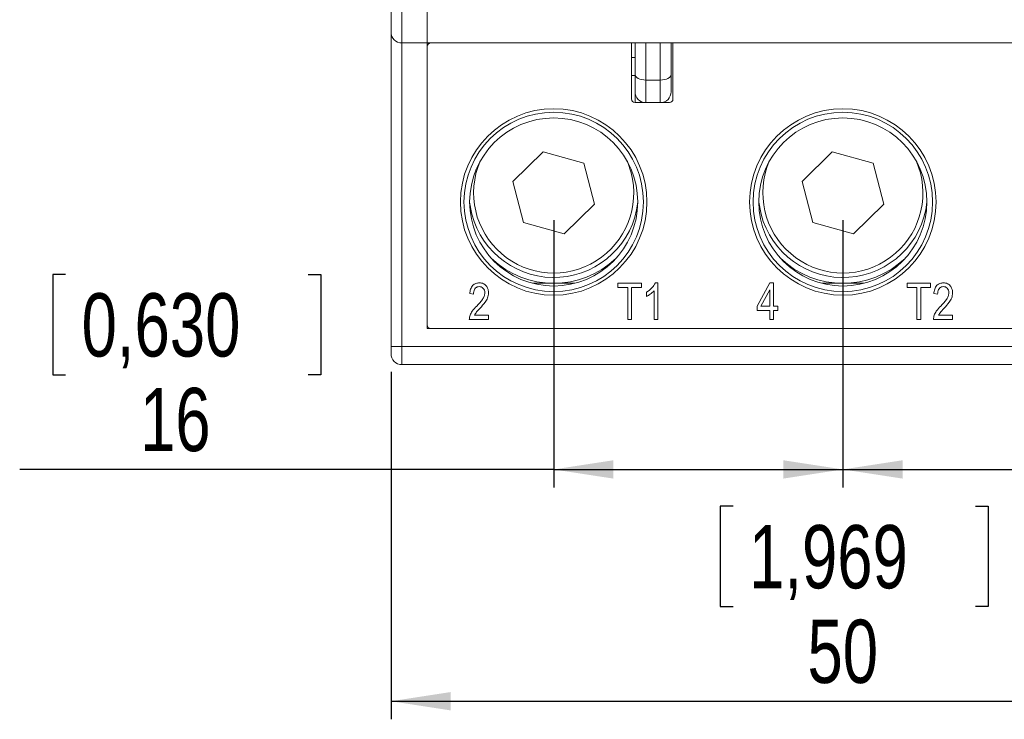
# Model space of a CAD drawing. Header units: millimetres. Extents: x 0 to 420, y 0 to 297.
# Tile 8 of 20: x 88 to 142, y 161 to 200. Entities that reach past the tile are written whole.
import ezdxf

# ---------------------------------------------------------------- set-up
doc = ezdxf.new("R2010")
doc.units = ezdxf.units.MM
doc.layers.add('COTA', color=7, linetype='Continuous')
doc.styles.add('SLDTEXTSTYLE3', font='TXT', dxfattribs={"width": 0.75})
doc.dimstyles.new('SLDDIMSTYLE0', dxfattribs={"dimtxt": 3.5, "dimasz": 3.302, "dimexe": 0, "dimexo": 0.0625, "dimgap": 0.875, "dimtad": 1, "dimdec": 1, "dimrnd": 1e-09, "dimzin": 12, "dimdsep": 46, "dimtxsty": 'SLDTEXTSTYLE3', "dimsah": 1, "dimcen": 0.09, "dimadec": 0, "dimazin": 3, "dimtfac": 1, "dimtdec": 1, "dimtofl": 0, "dimtmove": 0, "dimatfit": 3, "dimfxl": 1, "dimfrac": 2, "dimtolj": 1, "dimtzin": 12, "dimarcsym": 0})

# ---------------------------------------------------------------- blocks, each defined once
blk = doc.blocks.new('_D')
at = {"layer": 'COTA'}
for p, q in [((108.131, 180.212), (108.131, 160.984)), ((158.131, 180.212), (158.131, 160.984)), ((127.052, 172.777), (126.341, 172.777)), ((126.341, 172.777), (126.341, 167.22)), ((140.466, 172.777), (141.177, 172.777)), ((141.177, 172.777), (141.177, 167.22)), ((126.341, 167.22), (127.052, 167.22)), ((141.177, 167.22), (140.466, 167.22)), ((108.131, 161.984), (158.131, 161.984))]:
    blk.add_line(p, q, dxfattribs=at)
for points in [[(108.131, 161.984), (111.433, 161.476), (111.433, 162.492)], [(158.131, 161.984), (154.829, 162.492), (154.829, 161.476)]]:
    blk.add_solid(points, dxfattribs=at)
at = {"layer": 'COTA', "char_height": 3.5, "attachment_point": 1, "style": 'SLDTEXTSTYLE3'}
for s, insert in [('1,969', (127.94, 171.732)), ('50', (131.173, 166.496))]:
    blk.add_mtext(s, dxfattribs=dict(at, insert=insert))
blk = doc.blocks.new('_D_1')
at = {"layer": 'COTA'}
for p, q in [((117.131, 188.612), (117.131, 173.812)), ((133.131, 188.612), (133.131, 173.812)), ((90.124, 185.605), (89.413, 185.605)), ((89.413, 185.605), (89.413, 180.049)), ((103.538, 185.605), (104.249, 185.605)), ((104.249, 185.605), (104.249, 180.049)), ((89.413, 180.049), (90.124, 180.049)), ((104.249, 180.049), (103.538, 180.049)), ((117.131, 174.812), (87.586, 174.812)), ((117.131, 174.812), (133.131, 174.812))]:
    blk.add_line(p, q, dxfattribs=at)
for points in [[(117.131, 174.812), (120.433, 174.304), (120.433, 175.32)], [(133.131, 174.812), (129.829, 175.32), (129.829, 174.304)]]:
    blk.add_solid(points, dxfattribs=at)
at = {"layer": 'COTA', "char_height": 3.5, "attachment_point": 1, "style": 'SLDTEXTSTYLE3'}
for s, insert in [('0,630', (91.012, 184.561)), ('16', (94.245, 179.324))]:
    blk.add_mtext(s, dxfattribs=dict(at, insert=insert))
blk = doc.blocks.new('_D_2')
at = {"layer": 'COTA'}
for p, q in [((133.131, 188.612), (133.131, 173.812)), ((149.131, 188.612), (149.131, 173.812)), ((164.053, 185.605), (163.342, 185.605)), ((163.342, 185.605), (163.342, 180.049)), ((177.468, 185.605), (178.179, 185.605)), ((178.179, 185.605), (178.179, 180.049)), ((163.342, 180.049), (164.053, 180.049)), ((178.179, 180.049), (177.468, 180.049)), ((133.131, 174.812), (149.131, 174.812)), ((149.131, 174.812), (180.005, 174.812))]:
    blk.add_line(p, q, dxfattribs=at)
for points in [[(133.131, 174.812), (136.433, 174.304), (136.433, 175.32)], [(149.131, 174.812), (145.829, 175.32), (145.829, 174.304)]]:
    blk.add_solid(points, dxfattribs=at)
at = {"layer": 'COTA', "char_height": 3.5, "attachment_point": 1, "style": 'SLDTEXTSTYLE3'}
for s, insert in [('0,630', (164.942, 184.561)), ('16', (168.174, 179.324))]:
    blk.add_mtext(s, dxfattribs=dict(at, insert=insert))

msp = doc.modelspace()

# ---------------------------------------------------------------- linework, layer by layer
at = {"color": 7, "linetype": 'Continuous', "lineweight": 15}
for p, q in [((108.131, 199.012), (108.131, 202.412)), ((108.731, 202.412), (108.731, 198.412)), ((110.131, 198.412), (110.131, 202.412)), ((108.131, 181.612), (108.131, 199.012)), ((108.731, 198.412), (110.131, 198.412)), ((108.731, 198.412), (108.731, 181.612)), ((110.131, 198.412), (113.131, 198.412)), ((110.131, 198.412), (110.131, 182.612)), ((113.131, 198.412), (153.131, 198.412)), ((121.374, 198.412), (122.231, 198.412)), ((121.431, 195.312), (121.431, 198.412)), ((121.631, 196.662), (121.631, 198.412)), ((123.031, 198.412), (122.231, 198.412)), ((122.231, 198.412), (122.231, 196.362)), ((123.031, 198.412), (123.888, 198.412)), ((123.031, 196.362), (123.031, 198.412)), ((123.631, 198.412), (123.631, 196.662)), ((123.731, 198.412), (123.731, 195.312)), ((131.874, 198.412), (134.388, 198.412)), ((110.131, 198.212), (110.131, 182.812)), ((121.431, 197.612), (121.631, 197.612)), ((121.631, 195.712), (121.631, 196.662)), ((123.631, 195.712), (123.631, 196.662)), ((121.631, 196.612), (121.431, 196.612)), ((123.031, 196.362), (122.231, 196.362)), ((122.231, 195.112), (122.231, 196.362)), ((123.031, 195.112), (123.031, 196.362)), ((121.631, 195.712), (121.631, 195.112)), ((122.231, 195.112), (121.631, 195.112)), ((123.031, 195.112), (122.231, 195.112)), ((123.531, 195.112), (123.031, 195.112)), ((116.543, 192.381), (114.872, 190.738)), ((118.802, 191.755), (116.543, 192.381)), ((132.543, 192.381), (130.872, 190.738)), ((134.802, 191.755), (132.543, 192.381)), ((119.39, 189.486), (118.802, 191.755)), ((135.39, 189.486), (134.802, 191.755)), ((114.872, 190.738), (115.46, 188.468)), ((130.872, 190.738), (131.46, 188.468)), ((117.719, 187.843), (119.39, 189.486)), ((133.719, 187.843), (135.39, 189.486)), ((115.46, 188.468), (117.719, 187.843)), ((131.46, 188.468), (133.719, 187.843)), ((115.959, 185.112), (118.303, 185.112)), ((120.683, 184.878), (120.683, 185.112)), ((120.683, 185.112), (121.982, 185.112)), ((121.228, 184.878), (120.683, 184.878)), ((121.228, 183.112), (121.228, 184.878)), ((121.982, 184.878), (121.436, 184.878)), ((121.436, 184.878), (121.436, 183.112)), ((121.982, 185.112), (121.982, 184.878)), ((122.683, 183.112), (122.683, 184.696)), ((122.756, 185.138), (122.891, 185.138)), ((122.891, 185.138), (122.891, 183.112)), ((128.384, 183.839), (129.097, 185.138)), ((129.086, 184.743), (128.589, 183.839)), ((129.086, 183.839), (129.086, 184.743)), ((129.097, 185.138), (129.293, 185.138)), ((129.293, 185.138), (129.293, 183.839)), ((131.959, 185.112), (134.303, 185.112)), ((136.683, 185.112), (137.982, 185.112)), ((136.683, 184.878), (136.683, 185.112)), ((137.228, 184.878), (136.683, 184.878)), ((137.228, 183.112), (137.228, 184.878)), ((137.982, 184.878), (137.436, 184.878)), ((137.436, 184.878), (137.436, 183.112)), ((137.982, 185.112), (137.982, 184.878)), ((112.696, 184.514), (112.488, 184.54)), ((122.267, 184.385), (122.267, 184.618)), ((138.371, 184.514), (138.163, 184.54)), ((128.384, 183.605), (128.384, 183.839)), ((129.086, 183.605), (128.384, 183.605)), ((128.589, 183.839), (129.086, 183.839)), ((129.086, 183.112), (129.086, 183.605)), ((129.293, 183.839), (129.527, 183.839)), ((129.527, 183.605), (129.293, 183.605)), ((129.293, 183.605), (129.293, 183.112)), ((129.527, 183.839), (129.527, 183.605)), ((113.527, 183.112), (112.462, 183.112)), ((112.748, 183.346), (113.527, 183.346)), ((113.527, 183.346), (113.527, 183.112)), ((121.436, 183.112), (121.228, 183.112)), ((122.891, 183.112), (122.683, 183.112)), ((129.293, 183.112), (129.086, 183.112)), ((137.436, 183.112), (137.228, 183.112)), ((139.202, 183.112), (138.138, 183.112)), ((138.423, 183.346), (139.202, 183.346)), ((139.202, 183.346), (139.202, 183.112)), ((110.131, 182.612), (156.131, 182.612)), ((110.331, 182.612), (155.931, 182.612)), ((108.731, 181.612), (108.131, 181.612)), ((108.131, 181.212), (108.131, 181.612)), ((108.731, 181.612), (108.731, 180.612)), ((108.731, 181.612), (157.531, 181.612)), ((108.731, 180.612), (157.531, 180.612))]:
    msp.add_line(p, q, dxfattribs=at)
at = {"color": 8, "linetype": 'Continuous', "lineweight": 15}
for p, q in [((112.602, 188.939), (112.481, 189.593)), ((128.602, 188.939), (128.481, 189.593))]:
    msp.add_line(p, q, dxfattribs=at)
at = {"color": 7, "linetype": 'Continuous', "lineweight": 15, "flags": 128}
for points in [[(122.231, 196.362), (122.114, 196.368), (122.001, 196.385), (121.898, 196.412), (121.807, 196.45), (121.732, 196.495), (121.677, 196.547), (121.643, 196.603), (121.631, 196.662)], [(123.631, 196.662), (123.619, 196.603), (123.585, 196.547), (123.53, 196.495), (123.455, 196.45), (123.364, 196.412), (123.261, 196.385), (123.148, 196.368), (123.031, 196.362)]]:
    msp.add_lwpolyline(points, dxfattribs=at)
at = {"color": 8, "linetype": 'Continuous', "lineweight": 15, "flags": 128}
for points in [[(121.419, 191.222), (121.206, 191.849), (121.2, 191.862)], [(137.419, 191.222), (137.206, 191.849), (137.2, 191.862)]]:
    msp.add_lwpolyline(points, dxfattribs=at)
at = {"color": 7, "linetype": 'Continuous', "lineweight": 15}
for centre, radius in [((117.131, 189.612), 5.159), ((117.131, 189.612), 4.964), ((133.131, 189.612), 5.159), ((133.131, 189.612), 4.964), ((117.131, 189.612), 4.65), ((133.131, 189.612), 4.65)]:
    msp.add_circle(centre, radius, dxfattribs=at)
for centre, radius, start, end in [((108.731, 199.012), 0.6, 180, 270), ((110.331, 198.212), 0.2, 90, 180), ((122.231, 195.712), 0.6, 180, 270), ((123.031, 195.712), 0.6, 270, 0), ((121.631, 195.312), 0.2, 180, 270), ((123.531, 195.312), 0.2, 270, 0), ((117.131, 190.112), 5, 226.5105, 313.4895), ((133.131, 190.112), 5, 226.5105, 313.4895), ((110.331, 182.812), 0.2, 180, 270), ((108.731, 181.212), 0.6, 180, 270)]:
    msp.add_arc(centre, radius, start, end, dxfattribs=at)
at = {"color": 8, "linetype": 'Continuous', "lineweight": 15}
for centre, radius, start, end in [((117.131, 190.112), 4.43, 156.7281, 14.5162), ((133.131, 190.112), 4.43, 156.7281, 14.5162), ((117.131, 190.112), 4.679, 194.5162, 353.6399), ((133.131, 190.112), 4.679, 194.5162, 353.6399)]:
    msp.add_arc(centre, radius, start, end, dxfattribs=at)
at = {"color": 7, "linetype": 'Continuous', "lineweight": 15}
for points, knots in [([(112.488, 184.54), (112.498, 184.624), (112.518, 184.79), (112.637, 184.999), (112.823, 185.122), (112.955, 185.132), (113.021, 185.138)], [0, 0, 0, 0, 0.28092, 0.560105, 0.779774, 1, 1, 1, 1]), ([(113.013, 184.93), (112.976, 184.927), (112.903, 184.92), (112.809, 184.857), (112.711, 184.728), (112.702, 184.602), (112.696, 184.514)], [0, 0, 0, 0, 0.186999, 0.373859, 0.561031, 1, 1, 1, 1]), ([(113.319, 184.581), (113.316, 184.63), (113.308, 184.728), (113.231, 184.844), (113.128, 184.918), (113.051, 184.926), (113.013, 184.93)], [0, 0, 0, 0, 0.2804253, 0.5599428, 0.7799288, 1, 1, 1, 1]), ([(113.021, 185.138), (113.101, 185.131), (113.262, 185.116), (113.426, 184.95), (113.513, 184.764), (113.522, 184.64), (113.527, 184.577)], [0, 0, 0, 0, 0.279693, 0.558261, 0.779102, 1, 1, 1, 1]), ([(122.267, 184.618), (122.381, 184.695), (122.584, 184.832), (122.703, 185.044), (122.756, 185.138)], [0, 0, 0, 0, 0.560204, 1, 1, 1, 1]), ([(122.683, 184.696), (122.613, 184.627), (122.489, 184.504), (122.335, 184.421), (122.267, 184.385)], [0, 0, 0, 0, 0.559755, 1, 1, 1, 1]), ([(138.163, 184.54), (138.174, 184.624), (138.193, 184.79), (138.312, 184.999), (138.498, 185.122), (138.63, 185.132), (138.696, 185.138)], [0, 0, 0, 0, 0.28092, 0.560105, 0.779774, 1, 1, 1, 1]), ([(138.688, 184.93), (138.651, 184.927), (138.578, 184.92), (138.484, 184.857), (138.386, 184.728), (138.377, 184.602), (138.371, 184.514)], [0, 0, 0, 0, 0.186999, 0.373859, 0.561031, 1, 1, 1, 1]), ([(138.995, 184.581), (138.991, 184.63), (138.984, 184.728), (138.907, 184.844), (138.803, 184.918), (138.727, 184.926), (138.688, 184.93)], [0, 0, 0, 0, 0.280425, 0.559943, 0.779929, 1, 1, 1, 1]), ([(138.696, 185.138), (138.777, 185.131), (138.937, 185.116), (139.101, 184.95), (139.188, 184.764), (139.198, 184.64), (139.202, 184.577)], [0, 0, 0, 0, 0.2796935, 0.5582605, 0.779102, 1, 1, 1, 1]), ([(112.872, 183.854), (112.986, 183.971), (113.144, 184.135), (113.293, 184.39), (113.311, 184.518), (113.319, 184.581)], [0, 0, 0, 0, 0.5606052, 0.780638, 1, 1, 1, 1]), ([(113.527, 184.577), (113.517, 184.485), (113.496, 184.299), (113.312, 184.017), (113.154, 183.841), (113.057, 183.734)], [0, 0, 0, 0, 0.279141, 0.559078, 1, 1, 1, 1]), ([(138.547, 183.854), (138.661, 183.971), (138.819, 184.135), (138.968, 184.39), (138.986, 184.518), (138.995, 184.581)], [0, 0, 0, 0, 0.560605, 0.780638, 1, 1, 1, 1]), ([(139.202, 184.577), (139.192, 184.485), (139.172, 184.299), (138.988, 184.017), (138.829, 183.841), (138.732, 183.734)], [0, 0, 0, 0, 0.279141, 0.559078, 1, 1, 1, 1]), ([(112.462, 183.112), (112.473, 183.193), (112.494, 183.354), (112.644, 183.608), (112.786, 183.761), (112.872, 183.854)], [0, 0, 0, 0, 0.2789983, 0.5591533, 1, 1, 1, 1]), ([(113.057, 183.734), (113.018, 183.693), (112.955, 183.624), (112.868, 183.528), (112.799, 183.443), (112.765, 183.378), (112.748, 183.346)], [0, 0, 0, 0, 0.340053, 0.560075, 0.780078, 1, 1, 1, 1]), ([(138.138, 183.112), (138.148, 183.193), (138.169, 183.354), (138.319, 183.608), (138.461, 183.761), (138.547, 183.854)], [0, 0, 0, 0, 0.278998, 0.559153, 1, 1, 1, 1]), ([(138.732, 183.734), (138.694, 183.693), (138.63, 183.624), (138.544, 183.528), (138.475, 183.443), (138.44, 183.378), (138.423, 183.346)], [0, 0, 0, 0, 0.340053, 0.560075, 0.780078, 1, 1, 1, 1])]:
    msp.add_open_spline(points, degree=3, knots=knots, dxfattribs=at)

# ---------------------------------------------------------------- dimensions: what is measured, and where the dimension line sits
at = {"layer": 'COTA'}
for base, p1, p2, picture, middle in [((133.131, 174.812), (117.131, 189.612), (133.131, 189.612), '_D_1', (96.831, 174.812)), ((149.131, 174.812), (133.131, 189.612), (149.131, 189.612), '_D_2', (170.76, 174.812)), ((158.131, 161.984), (108.131, 181.212), (158.131, 181.212), '_D', (133.759, 161.984))]:
    dim = msp.add_linear_dim(base=base, p1=p1, p2=p2, dimstyle='SLDDIMSTYLE0', dxfattribs=at)
    dim.commit()
    dim.dimension.update_dxf_attribs({"geometry": picture, "text_midpoint": middle, "dimtype": 160})

doc.saveas('drawing.dxf')
